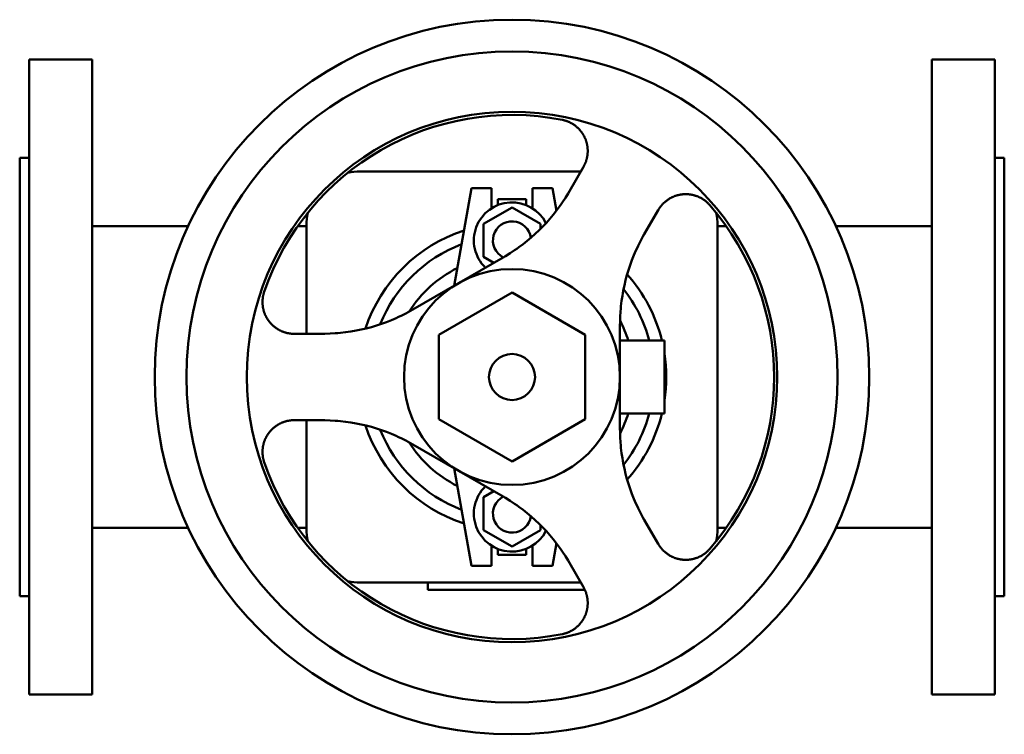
# Model space of a CAD drawing. Header units: millimetres. Extents: x 0 to 310, y -112 to 112.
import ezdxf

# ---------------------------------------------------------------- set-up
doc = ezdxf.new("R2010")
doc.units = ezdxf.units.MM
doc.layers.add('AM_0', color=7, linetype='Continuous', lineweight=30)

msp = doc.modelspace()

# ---------------------------------------------------------------- linework, layer by layer
at = {"layer": 'AM_0', "color": 7, "linetype": 'Continuous', "lineweight": 50}
for p, q in [((22.8, 100), (3, 100)), ((3, 100), (3, -100)), ((22.8, -100), (22.8, 100)), ((307, 100), (287.2, 100)), ((287.2, -100), (287.2, 100)), ((307, -100), (307, 100)), ((3, 69), (0, 69)), ((0, -69), (0, 69)), ((310, 69), (307, 69)), ((310, 69), (310, -69)), ((177.5, 66.17), (173.08, 58.52)), ((176.67, 64.73), (107.27, 64.73)), ((136.79, 28.74), (142.3, 59.5)), ((142.3, 59.5), (148.5, 59.5)), ((148.5, 59.5), (148.5, 53.09)), ((161.5, 53.09), (161.5, 59.5)), ((161.5, 59.5), (167.7, 59.5)), ((167.7, 59.5), (168.98, 52.37)), ((150.5, 56), (159.5, 56)), ((150.5, 54.13), (150.5, 56)), ((159.5, 54.13), (159.5, 56)), ((146, 48.2), (155, 53.39)), ((155, 53.39), (164, 48.2)), ((196.64, 44.92), (201.05, 52.57)), ((53.02, 47.5), (22.8, 47.5)), ((90.27, 47.5), (87.55, 47.5)), ((90.27, 47.73), (90.27, 13.6)), ((146, 37.8), (146, 48.2)), ((164, 48.2), (164, 46.69)), ((219.73, -47.73), (219.73, 47.73)), ((222.45, 47.5), (219.73, 47.5)), ((287.2, 47.5), (256.98, 47.5)), ((152.22, 37.65), (123.78, 21.24)), ((149.24, 35.93), (146, 37.8)), ((155, 26.56), (132, 13.28)), ((178, 13.28), (155, 26.56)), ((189, -16.42), (189, 16.42)), ((95.28, 13.6), (86.45, 13.6)), ((132, 13.28), (132, -13.28)), ((178, -13.28), (178, 13.28)), ((189, 11.5), (203, 11.5)), ((203, 11.5), (203, -11.5)), ((189, -11.5), (203, -11.5)), ((86.45, -13.6), (95.28, -13.6)), ((90.27, -13.6), (90.27, -47.73)), ((132, -13.28), (155, -26.56)), ((155, -26.56), (178, -13.28)), ((123.78, -21.24), (152.22, -37.65)), ((142.3, -59.5), (136.79, -28.74)), ((146, -37.8), (149.24, -35.93)), ((146, -48.2), (146, -37.8)), ((201.05, -52.57), (196.64, -44.92)), ((22.8, -47.5), (53.02, -47.5)), ((87.55, -47.5), (90.27, -47.5)), ((155, -53.39), (146, -48.2)), ((164, -48.2), (155, -53.39)), ((164, -46.69), (164, -48.2)), ((219.73, -47.5), (222.45, -47.5)), ((256.98, -47.5), (287.2, -47.5)), ((168.98, -52.37), (167.7, -59.5)), ((148.5, -53.09), (148.5, -59.5)), ((150.5, -56), (150.5, -54.13)), ((159.5, -56), (159.5, -54.13)), ((161.5, -59.5), (161.5, -53.09)), ((150.5, -56), (159.5, -56)), ((173.08, -58.52), (177.5, -66.17)), ((148.5, -59.5), (142.3, -59.5)), ((167.7, -59.5), (161.5, -59.5)), ((107.27, -64.73), (176.67, -64.73)), ((128.5, -67), (128.5, -64.73)), ((177.93, -67), (128.5, -67)), ((0, -69), (3, -69)), ((307, -69), (310, -69)), ((3, -100), (22.8, -100)), ((287.2, -100), (307, -100))]:
    msp.add_line(p, q, dxfattribs=at)
for points in [[(170.75, 80.98), (170.83, 80.97), (171.01, 80.93), (171.19, 80.89), (171.27, 80.87), (171.36, 80.84), (171.54, 80.8), (171.71, 80.74), (171.89, 80.69), (172.06, 80.63), (172.24, 80.57), (172.32, 80.54), (172.41, 80.51), (172.58, 80.44), (172.75, 80.37), (172.92, 80.3), (173.09, 80.22), (173.26, 80.14), (173.34, 80.1), (173.42, 80.05), (173.59, 79.97), (173.75, 79.88), (173.83, 79.83), (173.91, 79.78), (174.07, 79.69), (174.23, 79.59), (174.31, 79.54), (174.38, 79.49), (174.54, 79.38), (174.69, 79.28), (174.84, 79.17), (174.99, 79.05), (175.13, 78.94), (175.2, 78.88), (175.27, 78.82), (175.41, 78.7), (175.55, 78.58), (175.69, 78.45), (175.82, 78.33), (175.95, 78.2), (176.01, 78.13), (176.08, 78.07), (176.2, 77.93), (176.32, 77.8), (176.44, 77.66), (176.56, 77.53), (176.67, 77.39), (176.72, 77.32), (176.78, 77.25), (176.89, 77.1), (176.99, 76.96), (177.09, 76.82), (177.19, 76.67), (177.28, 76.52), (177.33, 76.45), (177.37, 76.38), (177.46, 76.23), (177.55, 76.08), (177.63, 75.93), (177.71, 75.78), (177.79, 75.63), (177.83, 75.55), (177.86, 75.47), (177.94, 75.32), (178.01, 75.16), (178.04, 75.08), (178.08, 75), (178.14, 74.84), (178.2, 74.67), (178.23, 74.59), (178.26, 74.51), (178.32, 74.34), (178.37, 74.18), (178.42, 74.01), (178.47, 73.84), (178.52, 73.67), (178.54, 73.59), (178.56, 73.5), (178.6, 73.33), (178.64, 73.16), (178.67, 72.99), (178.7, 72.81), (178.73, 72.64), (178.74, 72.55), (178.75, 72.47), (178.77, 72.29), (178.79, 72.12), (178.81, 71.95), (178.82, 71.77), (178.83, 71.6), (178.83, 71.51), (178.83, 71.42), (178.84, 71.25), (178.84, 71.08), (178.83, 70.9), (178.83, 70.73), (178.82, 70.56), (178.81, 70.47), (178.81, 70.39), (178.79, 70.21), (178.77, 70.04), (178.75, 69.87), (178.73, 69.7), (178.7, 69.54), (178.69, 69.45), (178.67, 69.37), (178.64, 69.2), (178.61, 69.04), (178.59, 68.96), (178.57, 68.88), (178.53, 68.71), (178.49, 68.55), (178.47, 68.47), (178.44, 68.39), (178.4, 68.23), (178.35, 68.08), (178.3, 67.92), (178.24, 67.77), (178.19, 67.62), (178.16, 67.54), (178.13, 67.46), (178.06, 67.31), (178, 67.15), (177.93, 67), (177.86, 66.85), (177.78, 66.7), (177.74, 66.62), (177.7, 66.54), (177.62, 66.39), (177.54, 66.24), (177.5, 66.17)], [(173.08, 58.52), (172.67, 57.81), (171.81, 56.42), (170.91, 55.06), (170.45, 54.38), (169.97, 53.71), (168.99, 52.39), (167.97, 51.09), (166.91, 49.83), (165.82, 48.59), (164.68, 47.38), (164.1, 46.79), (163.51, 46.21), (162.31, 45.07), (161.07, 43.96), (159.79, 42.89), (158.49, 41.85), (157.15, 40.85), (156.47, 40.36), (155.78, 39.89), (154.38, 38.96), (152.94, 38.08), (152.22, 37.65)], [(201.05, 52.57), (201.1, 52.64), (201.19, 52.79), (201.28, 52.93), (201.32, 53.01), (201.37, 53.08), (201.46, 53.22), (201.56, 53.36), (201.66, 53.49), (201.76, 53.63), (201.86, 53.76), (201.91, 53.82), (201.96, 53.89), (202.07, 54.01), (202.18, 54.14), (202.28, 54.26), (202.39, 54.38), (202.51, 54.5), (202.57, 54.56), (202.62, 54.62), (202.74, 54.74), (202.86, 54.85), (202.92, 54.91), (202.99, 54.96), (203.11, 55.08), (203.24, 55.19), (203.3, 55.24), (203.37, 55.3), (203.5, 55.4), (203.64, 55.51), (203.77, 55.61), (203.91, 55.71), (204.05, 55.81), (204.12, 55.86), (204.19, 55.91), (204.34, 56), (204.49, 56.09), (204.64, 56.18), (204.79, 56.27), (204.94, 56.35), (205.01, 56.39), (205.09, 56.43), (205.25, 56.51), (205.4, 56.59), (205.56, 56.66), (205.72, 56.74), (205.88, 56.8), (205.96, 56.84), (206.05, 56.87), (206.21, 56.93), (206.37, 56.99), (206.54, 57.05), (206.71, 57.1), (206.87, 57.16), (206.96, 57.18), (207.04, 57.2), (207.21, 57.25), (207.38, 57.29), (207.55, 57.33), (207.72, 57.37), (207.9, 57.4), (207.98, 57.42), (208.07, 57.43), (208.24, 57.46), (208.41, 57.48), (208.5, 57.49), (208.58, 57.5), (208.76, 57.52), (208.93, 57.54), (209.02, 57.54), (209.1, 57.55), (209.27, 57.56), (209.44, 57.56), (209.62, 57.57), (209.79, 57.57), (209.96, 57.56), (210.05, 57.56), (210.13, 57.56), (210.31, 57.55), (210.48, 57.54), (210.66, 57.52), (210.83, 57.5), (211.01, 57.48), (211.1, 57.47), (211.18, 57.46), (211.36, 57.43), (211.54, 57.4), (211.72, 57.36), (211.89, 57.33), (212.07, 57.29), (212.16, 57.26), (212.25, 57.24), (212.42, 57.19), (212.6, 57.14), (212.77, 57.09), (212.95, 57.03), (213.12, 56.97), (213.21, 56.94), (213.3, 56.9), (213.47, 56.84), (213.64, 56.76), (213.81, 56.69), (213.98, 56.61), (214.15, 56.53), (214.23, 56.49), (214.31, 56.45), (214.48, 56.36), (214.64, 56.27), (214.72, 56.22), (214.8, 56.18), (214.96, 56.08), (215.12, 55.98), (215.19, 55.93), (215.27, 55.88), (215.43, 55.78), (215.58, 55.67), (215.73, 55.56), (215.87, 55.45), (216.02, 55.33), (216.09, 55.27), (216.16, 55.21), (216.3, 55.09), (216.44, 54.97), (216.57, 54.85), (216.7, 54.72), (216.83, 54.59), (216.89, 54.53), (216.96, 54.46), (217.08, 54.33), (217.2, 54.2), (217.26, 54.13)], [(189, 16.42), (189.01, 17.26), (189.06, 18.94), (189.15, 20.62), (189.22, 21.45), (189.3, 22.28), (189.5, 23.94), (189.74, 25.59), (190.04, 27.23), (190.37, 28.86), (190.76, 30.48), (190.97, 31.28), (191.19, 32.08), (191.67, 33.66), (192.19, 35.23), (192.76, 36.78), (193.37, 38.31), (194.03, 39.82), (194.37, 40.57), (194.72, 41.31), (195.46, 42.77), (196.23, 44.21), (196.64, 44.92)], [(86.45, 13.6), (86.36, 13.6), (86.19, 13.6), (86.02, 13.61), (85.93, 13.61), (85.85, 13.62), (85.68, 13.63), (85.51, 13.64), (85.34, 13.66), (85.18, 13.68), (85.01, 13.7), (84.93, 13.72), (84.85, 13.73), (84.69, 13.76), (84.53, 13.79), (84.37, 13.82), (84.21, 13.85), (84.05, 13.89), (83.97, 13.91), (83.89, 13.93), (83.73, 13.98), (83.57, 14.02), (83.49, 14.05), (83.41, 14.07), (83.25, 14.13), (83.09, 14.18), (83.01, 14.21), (82.93, 14.24), (82.77, 14.3), (82.61, 14.37), (82.45, 14.43), (82.3, 14.5), (82.14, 14.58), (82.06, 14.61), (81.99, 14.65), (81.83, 14.73), (81.68, 14.81), (81.53, 14.89), (81.38, 14.98), (81.23, 15.07), (81.15, 15.12), (81.08, 15.16), (80.93, 15.26), (80.79, 15.36), (80.65, 15.46), (80.5, 15.56), (80.36, 15.66), (80.3, 15.72), (80.23, 15.77), (80.09, 15.88), (79.96, 15.99), (79.82, 16.11), (79.69, 16.23), (79.56, 16.35), (79.5, 16.41), (79.44, 16.47), (79.31, 16.59), (79.19, 16.72), (79.07, 16.85), (78.96, 16.98), (78.84, 17.11), (78.79, 17.18), (78.73, 17.24), (78.62, 17.38), (78.51, 17.51), (78.46, 17.58), (78.41, 17.65), (78.31, 17.79), (78.21, 17.94), (78.16, 18.01), (78.11, 18.08), (78.02, 18.22), (77.93, 18.37), (77.84, 18.52), (77.75, 18.66), (77.67, 18.81), (77.63, 18.89), (77.59, 18.97), (77.51, 19.12), (77.43, 19.28), (77.36, 19.44), (77.28, 19.6), (77.21, 19.76), (77.18, 19.84), (77.15, 19.93), (77.08, 20.09), (77.02, 20.26), (76.96, 20.43), (76.91, 20.61), (76.85, 20.78), (76.83, 20.87), (76.8, 20.96), (76.76, 21.13), (76.71, 21.31), (76.67, 21.49), (76.64, 21.67), (76.6, 21.85), (76.59, 21.94), (76.57, 22.03), (76.54, 22.22), (76.52, 22.4), (76.5, 22.59), (76.48, 22.77), (76.47, 22.96), (76.46, 23.05), (76.46, 23.14), (76.45, 23.33), (76.45, 23.51), (76.45, 23.61), (76.45, 23.7), (76.45, 23.89), (76.46, 24.07), (76.46, 24.16), (76.47, 24.26), (76.48, 24.44), (76.5, 24.63), (76.52, 24.81), (76.55, 24.99), (76.57, 25.18), (76.59, 25.27), (76.6, 25.36), (76.64, 25.54), (76.68, 25.72), (76.72, 25.9), (76.76, 26.08), (76.81, 26.25), (76.83, 26.34), (76.86, 26.43), (76.91, 26.6), (76.96, 26.77), (76.99, 26.86)], [(123.78, 21.24), (123.05, 20.82), (121.57, 20.02), (120.07, 19.27), (119.31, 18.91), (118.55, 18.57), (117.02, 17.91), (115.46, 17.29), (113.9, 16.73), (112.32, 16.21), (110.73, 15.73), (109.93, 15.51), (109.12, 15.31), (107.51, 14.93), (105.89, 14.6), (104.26, 14.31), (102.63, 14.08), (101, 13.89), (100.18, 13.81), (99.36, 13.75), (97.73, 13.65), (96.1, 13.61), (95.28, 13.6)], [(76.99, -26.86), (76.96, -26.77), (76.91, -26.6), (76.86, -26.43), (76.83, -26.34), (76.81, -26.25), (76.76, -26.08), (76.72, -25.9), (76.68, -25.72), (76.64, -25.54), (76.6, -25.36), (76.59, -25.27), (76.57, -25.18), (76.55, -24.99), (76.52, -24.81), (76.5, -24.63), (76.48, -24.44), (76.47, -24.26), (76.46, -24.16), (76.46, -24.07), (76.45, -23.89), (76.45, -23.7), (76.45, -23.61), (76.45, -23.51), (76.45, -23.33), (76.46, -23.14), (76.46, -23.05), (76.47, -22.96), (76.48, -22.77), (76.5, -22.59), (76.52, -22.4), (76.54, -22.22), (76.57, -22.03), (76.59, -21.94), (76.6, -21.85), (76.64, -21.67), (76.67, -21.49), (76.71, -21.31), (76.76, -21.13), (76.8, -20.96), (76.83, -20.87), (76.85, -20.78), (76.91, -20.61), (76.96, -20.43), (77.02, -20.26), (77.08, -20.09), (77.15, -19.93), (77.18, -19.84), (77.21, -19.76), (77.28, -19.6), (77.36, -19.44), (77.43, -19.28), (77.51, -19.12), (77.59, -18.97), (77.63, -18.89), (77.67, -18.81), (77.75, -18.66), (77.84, -18.52), (77.93, -18.37), (78.02, -18.22), (78.11, -18.08), (78.16, -18.01), (78.21, -17.94), (78.31, -17.79), (78.41, -17.65), (78.46, -17.58), (78.51, -17.51), (78.62, -17.38), (78.73, -17.24), (78.79, -17.18), (78.84, -17.11), (78.96, -16.98), (79.07, -16.85), (79.19, -16.72), (79.31, -16.59), (79.44, -16.47), (79.5, -16.41), (79.56, -16.35), (79.69, -16.23), (79.82, -16.11), (79.96, -15.99), (80.09, -15.88), (80.23, -15.77), (80.3, -15.72), (80.36, -15.66), (80.5, -15.56), (80.65, -15.46), (80.79, -15.36), (80.93, -15.26), (81.08, -15.16), (81.15, -15.12), (81.23, -15.07), (81.38, -14.98), (81.53, -14.89), (81.68, -14.81), (81.83, -14.73), (81.99, -14.65), (82.06, -14.61), (82.14, -14.58), (82.3, -14.5), (82.45, -14.43), (82.61, -14.37), (82.77, -14.3), (82.93, -14.24), (83.01, -14.21), (83.09, -14.18), (83.25, -14.13), (83.41, -14.07), (83.49, -14.05), (83.57, -14.02), (83.73, -13.98), (83.89, -13.93), (83.97, -13.91), (84.05, -13.89), (84.21, -13.85), (84.37, -13.82), (84.53, -13.79), (84.69, -13.76), (84.85, -13.73), (84.93, -13.72), (85.01, -13.7), (85.18, -13.68), (85.34, -13.66), (85.51, -13.64), (85.68, -13.63), (85.85, -13.62), (85.93, -13.61), (86.02, -13.61), (86.19, -13.6), (86.36, -13.6), (86.45, -13.6)], [(95.28, -13.6), (96.1, -13.61), (97.73, -13.65), (99.36, -13.75), (100.18, -13.81), (101, -13.89), (102.63, -14.08), (104.26, -14.31), (105.89, -14.6), (107.51, -14.93), (109.12, -15.31), (109.93, -15.51), (110.73, -15.73), (112.32, -16.21), (113.9, -16.73), (115.46, -17.29), (117.02, -17.91), (118.55, -18.57), (119.31, -18.91), (120.07, -19.27), (121.57, -20.02), (123.05, -20.82), (123.78, -21.24)], [(196.64, -44.92), (196.23, -44.21), (195.46, -42.77), (194.72, -41.31), (194.37, -40.57), (194.03, -39.82), (193.37, -38.31), (192.76, -36.78), (192.19, -35.23), (191.67, -33.66), (191.19, -32.08), (190.97, -31.28), (190.76, -30.48), (190.37, -28.86), (190.04, -27.23), (189.74, -25.59), (189.5, -23.94), (189.3, -22.28), (189.22, -21.45), (189.15, -20.62), (189.06, -18.94), (189.01, -17.26), (189, -16.42)], [(152.22, -37.65), (152.94, -38.08), (154.38, -38.96), (155.78, -39.89), (156.47, -40.36), (157.15, -40.85), (158.49, -41.85), (159.79, -42.89), (161.07, -43.96), (162.31, -45.07), (163.51, -46.21), (164.1, -46.79), (164.68, -47.38), (165.82, -48.59), (166.91, -49.83), (167.97, -51.09), (168.99, -52.39), (169.97, -53.71), (170.45, -54.38), (170.91, -55.06), (171.81, -56.42), (172.67, -57.81), (173.08, -58.52)], [(217.26, -54.13), (217.2, -54.2), (217.08, -54.33), (216.96, -54.46), (216.89, -54.53), (216.83, -54.59), (216.7, -54.72), (216.57, -54.85), (216.44, -54.97), (216.3, -55.09), (216.16, -55.21), (216.09, -55.27), (216.02, -55.33), (215.87, -55.45), (215.73, -55.56), (215.58, -55.67), (215.43, -55.78), (215.27, -55.88), (215.19, -55.93), (215.12, -55.98), (214.96, -56.08), (214.8, -56.18), (214.72, -56.22), (214.64, -56.27), (214.48, -56.36), (214.31, -56.45), (214.23, -56.49), (214.15, -56.53), (213.98, -56.61), (213.81, -56.69), (213.64, -56.76), (213.47, -56.84), (213.3, -56.9), (213.21, -56.94), (213.12, -56.97), (212.95, -57.03), (212.77, -57.09), (212.6, -57.14), (212.42, -57.19), (212.25, -57.24), (212.16, -57.26), (212.07, -57.29), (211.89, -57.33), (211.72, -57.36), (211.54, -57.4), (211.36, -57.43), (211.18, -57.46), (211.1, -57.47), (211.01, -57.48), (210.83, -57.5), (210.66, -57.52), (210.48, -57.54), (210.31, -57.55), (210.13, -57.56), (210.05, -57.56), (209.96, -57.56), (209.79, -57.57), (209.62, -57.57), (209.44, -57.56), (209.27, -57.56), (209.1, -57.55), (209.02, -57.54), (208.93, -57.54), (208.76, -57.52), (208.58, -57.5), (208.5, -57.49), (208.41, -57.48), (208.24, -57.46), (208.07, -57.43), (207.98, -57.42), (207.9, -57.4), (207.72, -57.37), (207.55, -57.33), (207.38, -57.29), (207.21, -57.25), (207.04, -57.2), (206.96, -57.18), (206.87, -57.16), (206.71, -57.1), (206.54, -57.05), (206.37, -56.99), (206.21, -56.93), (206.05, -56.87), (205.96, -56.84), (205.88, -56.8), (205.72, -56.74), (205.56, -56.66), (205.4, -56.59), (205.25, -56.51), (205.09, -56.43), (205.01, -56.39), (204.94, -56.35), (204.79, -56.27), (204.64, -56.18), (204.49, -56.09), (204.34, -56), (204.19, -55.91), (204.12, -55.86), (204.05, -55.81), (203.91, -55.71), (203.77, -55.61), (203.64, -55.51), (203.5, -55.4), (203.37, -55.3), (203.3, -55.24), (203.24, -55.19), (203.11, -55.08), (202.99, -54.96), (202.92, -54.91), (202.86, -54.85), (202.74, -54.74), (202.62, -54.62), (202.57, -54.56), (202.51, -54.5), (202.39, -54.38), (202.28, -54.26), (202.18, -54.14), (202.07, -54.01), (201.96, -53.89), (201.91, -53.82), (201.86, -53.76), (201.76, -53.63), (201.66, -53.49), (201.56, -53.36), (201.46, -53.22), (201.37, -53.08), (201.32, -53.01), (201.28, -52.93), (201.19, -52.79), (201.1, -52.64), (201.05, -52.57)], [(177.5, -66.17), (177.54, -66.24), (177.62, -66.39), (177.7, -66.54), (177.74, -66.62), (177.78, -66.7), (177.86, -66.85), (177.93, -67), (178, -67.15), (178.06, -67.31), (178.13, -67.46), (178.16, -67.54), (178.19, -67.62), (178.24, -67.77), (178.3, -67.92), (178.35, -68.08), (178.4, -68.23), (178.44, -68.39), (178.47, -68.47), (178.49, -68.55), (178.53, -68.71), (178.57, -68.88), (178.59, -68.96), (178.61, -69.04), (178.64, -69.2), (178.67, -69.37), (178.69, -69.45), (178.7, -69.54), (178.73, -69.7), (178.75, -69.87), (178.77, -70.04), (178.79, -70.21), (178.81, -70.39), (178.81, -70.47), (178.82, -70.56), (178.83, -70.73), (178.83, -70.9), (178.84, -71.08), (178.84, -71.25), (178.83, -71.42), (178.83, -71.51), (178.83, -71.6), (178.82, -71.77), (178.81, -71.95), (178.79, -72.12), (178.77, -72.29), (178.75, -72.47), (178.74, -72.55), (178.73, -72.64), (178.7, -72.81), (178.67, -72.99), (178.64, -73.16), (178.6, -73.33), (178.56, -73.5), (178.54, -73.59), (178.52, -73.67), (178.47, -73.84), (178.42, -74.01), (178.37, -74.18), (178.32, -74.34), (178.26, -74.51), (178.23, -74.59), (178.2, -74.67), (178.14, -74.84), (178.08, -75), (178.04, -75.08), (178.01, -75.16), (177.94, -75.32), (177.86, -75.47), (177.83, -75.55), (177.79, -75.63), (177.71, -75.78), (177.63, -75.93), (177.55, -76.08), (177.46, -76.23), (177.37, -76.38), (177.33, -76.45), (177.28, -76.52), (177.19, -76.67), (177.09, -76.82), (176.99, -76.96), (176.89, -77.1), (176.78, -77.25), (176.72, -77.32), (176.67, -77.39), (176.56, -77.53), (176.44, -77.66), (176.32, -77.8), (176.2, -77.93), (176.08, -78.07), (176.01, -78.13), (175.95, -78.2), (175.82, -78.33), (175.69, -78.45), (175.55, -78.58), (175.41, -78.7), (175.27, -78.82), (175.2, -78.88), (175.13, -78.94), (174.99, -79.05), (174.84, -79.17), (174.69, -79.28), (174.54, -79.38), (174.38, -79.49), (174.31, -79.54), (174.23, -79.59), (174.07, -79.69), (173.91, -79.78), (173.83, -79.83), (173.75, -79.88), (173.59, -79.97), (173.42, -80.05), (173.34, -80.1), (173.26, -80.14), (173.09, -80.22), (172.92, -80.3), (172.75, -80.37), (172.58, -80.44), (172.41, -80.51), (172.32, -80.54), (172.24, -80.57), (172.06, -80.63), (171.89, -80.69), (171.71, -80.74), (171.54, -80.8), (171.36, -80.84), (171.27, -80.87), (171.19, -80.89), (171.01, -80.93), (170.83, -80.97), (170.75, -80.98)]]:
    msp.add_lwpolyline(points, dxfattribs=at)
for radius in [112.5, 102.5, 83.5, 34, 7.25]:
    msp.add_circle((155, 0), radius, dxfattribs=at)
for centre, radius, start, end in [((155, 0), 82.5, 78.9969, 161.0031), ((107.27, 47.73), 17, 90, 103.7008), ((155, 43), 12, 27.0196, 225.6598), ((155, 0), 82.5, 318.9969, 41.0031), ((107.27, 47.73), 17, 166.2992, 180), ((202.73, 47.73), 17, 0, 13.7008), ((155, 43), 6, 8.1299, 242.6732), ((155, 0), 48.57, 108.1014, 161.7042), ((155, 0), 44.71, 110.7989, 158.2248), ((155, 0), 38.38, 116.6571, 147.5809), ((155, 0), 48.57, 13.6963, 41.7042), ((155, 0), 44.71, 14.9063, 38.2249), ((155, 0), 38.38, 17.437, 27.5809), ((155, 0), 48.57, 351.2188, 8.7812), ((155, 0), 38.38, 332.4191, 342.563), ((155, 0), 44.71, 321.7751, 345.0937), ((155, 0), 48.57, 318.2958, 346.3037), ((155, 0), 48.57, 198.2958, 251.8986), ((155, 0), 44.71, 201.7751, 249.2011), ((155, 0), 38.38, 212.4191, 243.3429), ((155, 0), 82.5, 198.9969, 281.0031), ((155, -43), 12, 134.3402, 332.9804), ((155, -43), 6, 117.3268, 351.8701), ((107.27, -47.73), 17, 180, 193.7008), ((202.73, -47.73), 17, 346.2992, 0), ((107.27, -47.73), 17, 256.2992, 270)]:
    msp.add_arc(centre, radius, start, end, dxfattribs=at)

doc.saveas('drawing.dxf')
